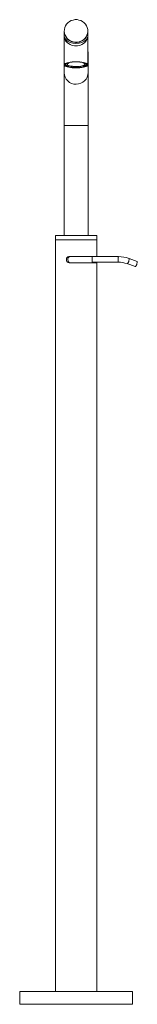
# Model space of a CAD drawing. Header units: millimetres. Extents: x 3651.62 to 3651.75, y 1700.79 to 1701.87.
import ezdxf

# ---------------------------------------------------------------- set-up
doc = ezdxf.new("R2010")
doc.units = ezdxf.units.MM
doc.layers.add('SANINDUSA', color=3, linetype='Continuous')

msp = doc.modelspace()

# ---------------------------------------------------------------- linework, layer by layer
at = {"layer": 'SANINDUSA', "linetype": 'Continuous', "lineweight": 15}
for p, q in [((3651.6727, 1701.8587), (3651.6727, 1701.8536)), ((3651.6989, 1701.8133), (3651.6987, 1701.8588)), ((3651.6727, 1701.8536), (3651.6727, 1701.8218)), ((3651.6987, 1701.8218), (3651.6987, 1701.8536)), ((3651.6741, 1701.8228), (3651.6741, 1701.8216)), ((3651.6745, 1701.8231), (3651.6761, 1701.8232)), ((3651.6763, 1701.8233), (3651.675, 1701.8233)), ((3651.6761, 1701.8232), (3651.6762, 1701.8231)), ((3651.6761, 1701.8232), (3651.6761, 1701.8217)), ((3651.6762, 1701.8233), (3651.6762, 1701.8224)), ((3651.6783, 1701.8243), (3651.6786, 1701.8242)), ((3651.6786, 1701.8244), (3651.6786, 1701.8242)), ((3651.6933, 1701.8243), (3651.6933, 1701.8241)), ((3651.6933, 1701.8241), (3651.6937, 1701.8242)), ((3651.6953, 1701.8224), (3651.6953, 1701.8232)), ((3651.6953, 1701.823), (3651.6971, 1701.8229)), ((3651.6968, 1701.8232), (3651.6954, 1701.8231)), ((3651.6971, 1701.8214), (3651.6971, 1701.8229)), ((3651.6972, 1701.8229), (3651.6971, 1701.8229)), ((3651.6728, 1701.8213), (3651.6729, 1701.8132)), ((3651.6741, 1701.8216), (3651.6761, 1701.8217)), ((3651.6781, 1701.8207), (3651.6768, 1701.8203)), ((3651.6781, 1701.8209), (3651.6781, 1701.8207)), ((3651.6825, 1701.8201), (3651.6825, 1701.8194)), ((3651.6825, 1701.8194), (3651.6832, 1701.8199)), ((3651.6832, 1701.82), (3651.6832, 1701.8199)), ((3651.6876, 1701.82), (3651.6876, 1701.8199)), ((3651.6876, 1701.8199), (3651.6882, 1701.8194)), ((3651.6882, 1701.8194), (3651.6882, 1701.82)), ((3651.6929, 1701.8208), (3651.6929, 1701.8206)), ((3651.6942, 1701.8202), (3651.6929, 1701.8206)), ((3651.6952, 1701.822), (3651.6952, 1701.8216)), ((3651.6952, 1701.8216), (3651.6971, 1701.8214)), ((3651.6729, 1701.7553), (3651.6729, 1701.6353)), ((3651.6729, 1701.7553), (3651.6859, 1701.7553)), ((3651.6859, 1701.7553), (3651.6989, 1701.7553)), ((3651.6989, 1701.6353), (3651.6989, 1701.7553)), ((3651.6634, 1701.6353), (3651.6634, 1701.6303)), ((3651.6634, 1701.6353), (3651.6859, 1701.6353)), ((3651.6634, 1701.6303), (3651.6634, 1700.8085)), ((3651.6634, 1701.6303), (3651.6859, 1701.6303)), ((3651.6784, 1701.6303), (3651.6634, 1701.6303)), ((3651.7084, 1701.6303), (3651.6784, 1701.6303)), ((3651.6859, 1701.6353), (3651.7084, 1701.6353)), ((3651.6859, 1701.6303), (3651.7084, 1701.6303)), ((3651.7084, 1701.6303), (3651.7084, 1701.6353)), ((3651.7084, 1701.6123), (3651.7084, 1701.6303)), ((3651.6784, 1701.6123), (3651.7084, 1701.6123)), ((3651.7034, 1701.6121), (3651.7034, 1701.6123)), ((3651.7319, 1701.6121), (3651.7034, 1701.6121)), ((3651.7522, 1701.6067), (3651.7435, 1701.61)), ((3651.7084, 1701.6053), (3651.6784, 1701.6053)), ((3651.7034, 1701.6061), (3651.7319, 1701.6061)), ((3651.7034, 1701.6053), (3651.7034, 1701.6061)), ((3651.7084, 1700.8085), (3651.7084, 1701.6053)), ((3651.7414, 1701.6044), (3651.7501, 1701.6011)), ((3651.6244, 1700.8085), (3651.6244, 1700.7945)), ((3651.7153, 1700.8085), (3651.6244, 1700.8085)), ((3651.7474, 1700.8085), (3651.7153, 1700.8085)), ((3651.7474, 1700.7945), (3651.7474, 1700.8085)), ((3651.7474, 1700.7945), (3651.6244, 1700.7945))]:
    msp.add_line(p, q, dxfattribs=at)
at = {"layer": 'SANINDUSA', "linetype": 'Continuous', "lineweight": 15, "flags": 128}
for points in [[(3651.6857, 1701.8465), (3651.6879, 1701.8466), (3651.69, 1701.8472), (3651.692, 1701.848), (3651.6938, 1701.8492), (3651.6953, 1701.8507), (3651.6966, 1701.8524), (3651.6976, 1701.8542), (3651.6982, 1701.8562), (3651.6985, 1701.8583), (3651.6984, 1701.8604), (3651.698, 1701.8625), (3651.6972, 1701.8644), (3651.696, 1701.8662), (3651.6946, 1701.8678), (3651.6929, 1701.8691), (3651.691, 1701.8701), (3651.6889, 1701.8708), (3651.6868, 1701.8712), (3651.6846, 1701.8712), (3651.6825, 1701.8708), (3651.6805, 1701.8701), (3651.6786, 1701.8691), (3651.6769, 1701.8678), (3651.6754, 1701.8662), (3651.6743, 1701.8644), (3651.6735, 1701.8625), (3651.673, 1701.8604), (3651.6729, 1701.8583), (3651.6732, 1701.8562), (3651.6738, 1701.8542), (3651.6748, 1701.8524), (3651.6761, 1701.8507), (3651.6777, 1701.8492), (3651.6795, 1701.848), (3651.6815, 1701.8472), (3651.6836, 1701.8466), (3651.6857, 1701.8465)], [(3651.6868, 1701.8463), (3651.6857, 1701.8462), (3651.6853, 1701.8462)], [(3651.6857, 1701.8251), (3651.6879, 1701.8251), (3651.6899, 1701.825), (3651.6919, 1701.8247), (3651.6937, 1701.8244), (3651.6953, 1701.8241), (3651.6966, 1701.8236), (3651.6976, 1701.8231), (3651.6983, 1701.8226), (3651.6987, 1701.8221), (3651.6987, 1701.8215), (3651.6983, 1701.821), (3651.6976, 1701.8204), (3651.6966, 1701.8199), (3651.6953, 1701.8195), (3651.6937, 1701.8191), (3651.6919, 1701.8188), (3651.69, 1701.8186), (3651.6879, 1701.8185), (3651.6857, 1701.8184), (3651.6836, 1701.8185), (3651.6815, 1701.8186), (3651.6796, 1701.8188), (3651.6778, 1701.8191), (3651.6762, 1701.8195), (3651.6749, 1701.8199), (3651.6738, 1701.8204), (3651.6731, 1701.821), (3651.6728, 1701.8215), (3651.6728, 1701.8221), (3651.6731, 1701.8226), (3651.6738, 1701.8231), (3651.6748, 1701.8236), (3651.6762, 1701.8241), (3651.6777, 1701.8244), (3651.6795, 1701.8247), (3651.6815, 1701.825), (3651.6836, 1701.8251), (3651.6857, 1701.8251)], [(3651.6857, 1701.825), (3651.6878, 1701.8249), (3651.6898, 1701.8248), (3651.6917, 1701.8246), (3651.6934, 1701.8243), (3651.695, 1701.8239), (3651.6962, 1701.8235), (3651.6971, 1701.823), (3651.6978, 1701.8225), (3651.698, 1701.8219), (3651.6979, 1701.8214), (3651.6975, 1701.8208), (3651.6967, 1701.8203), (3651.6956, 1701.8199), (3651.6942, 1701.8195), (3651.6926, 1701.8191), (3651.6908, 1701.8189), (3651.6888, 1701.8187), (3651.6868, 1701.8186), (3651.6847, 1701.8186), (3651.6826, 1701.8187), (3651.6807, 1701.8189), (3651.6789, 1701.8191), (3651.6772, 1701.8195), (3651.6758, 1701.8199), (3651.6748, 1701.8203), (3651.674, 1701.8208), (3651.6735, 1701.8214), (3651.6734, 1701.8219), (3651.6737, 1701.8225), (3651.6743, 1701.823), (3651.6753, 1701.8235), (3651.6765, 1701.8239), (3651.678, 1701.8243), (3651.6797, 1701.8246), (3651.6816, 1701.8248), (3651.6836, 1701.8249), (3651.6857, 1701.825)], [(3651.678, 1701.8239), (3651.678, 1701.8239), (3651.677, 1701.8234), (3651.6764, 1701.823), (3651.6762, 1701.8225), (3651.6763, 1701.822), (3651.6768, 1701.8215), (3651.6776, 1701.8211), (3651.6787, 1701.8207), (3651.6802, 1701.8204), (3651.6818, 1701.8202), (3651.6836, 1701.82), (3651.6854, 1701.8199)], [(3651.6854, 1701.8199), (3651.6873, 1701.82), (3651.6891, 1701.8201), (3651.6908, 1701.8203), (3651.6923, 1701.8206), (3651.6935, 1701.821), (3651.6944, 1701.8214), (3651.695, 1701.8218), (3651.6953, 1701.8223), (3651.6952, 1701.8228), (3651.6947, 1701.8233), (3651.6939, 1701.8237), (3651.6931, 1701.824)], [(3651.6729, 1701.8132), (3651.6729, 1701.8126), (3651.6729, 1701.8112), (3651.6729, 1701.8094), (3651.6729, 1701.8074), (3651.6729, 1701.8052), (3651.6729, 1701.8026), (3651.6729, 1701.7998), (3651.6729, 1701.7968), (3651.6729, 1701.7935), (3651.6729, 1701.7901), (3651.6729, 1701.7865), (3651.6729, 1701.7827), (3651.6729, 1701.7787), (3651.6729, 1701.7747), (3651.6729, 1701.7705), (3651.6729, 1701.7662), (3651.6729, 1701.7619), (3651.6729, 1701.7576), (3651.6729, 1701.7553)], [(3651.6737, 1701.8224), (3651.6736, 1701.8221), (3651.6738, 1701.8216), (3651.6744, 1701.821), (3651.6753, 1701.8205), (3651.6765, 1701.8201), (3651.678, 1701.8197), (3651.6797, 1701.8194), (3651.6816, 1701.8192), (3651.6836, 1701.819), (3651.6857, 1701.819), (3651.6878, 1701.819), (3651.6899, 1701.8192), (3651.6918, 1701.8194), (3651.6935, 1701.8197), (3651.695, 1701.8201), (3651.6962, 1701.8205), (3651.6971, 1701.821), (3651.6976, 1701.8216), (3651.6978, 1701.8221), (3651.6978, 1701.8224)], [(3651.6989, 1701.7553), (3651.6989, 1701.7576), (3651.6989, 1701.7619), (3651.6989, 1701.7662), (3651.6989, 1701.7705), (3651.6989, 1701.7746), (3651.6989, 1701.7787), (3651.6989, 1701.7827), (3651.6989, 1701.7865), (3651.6989, 1701.7901), (3651.6989, 1701.7935), (3651.6989, 1701.7968), (3651.6989, 1701.7998), (3651.6989, 1701.8026), (3651.6989, 1701.8052), (3651.6989, 1701.8075), (3651.6989, 1701.8095), (3651.6989, 1701.8112), (3651.6989, 1701.8127), (3651.6989, 1701.8133)], [(3651.6784, 1701.6053), (3651.6773, 1701.6055), (3651.6763, 1701.606), (3651.6756, 1701.6069), (3651.6752, 1701.608), (3651.6752, 1701.6092), (3651.6754, 1701.6103), (3651.676, 1701.6112), (3651.6769, 1701.6119), (3651.678, 1701.6123), (3651.6784, 1701.6123)], [(3651.6799, 1701.6123), (3651.6788, 1701.6121), (3651.6779, 1701.6115), (3651.6772, 1701.6107), (3651.6768, 1701.6096), (3651.6767, 1701.6084), (3651.677, 1701.6073), (3651.6776, 1701.6063), (3651.6784, 1701.6057), (3651.6795, 1701.6053), (3651.6799, 1701.6053)], [(3651.7034, 1701.6121), (3651.7034, 1701.6119), (3651.7034, 1701.6115)], [(3651.7319, 1701.6115), (3651.7319, 1701.6119), (3651.7319, 1701.6121)], [(3651.7414, 1701.6044), (3651.7415, 1701.6044), (3651.7418, 1701.6045), (3651.7422, 1701.605), (3651.7426, 1701.6058), (3651.7431, 1701.6067), (3651.7434, 1701.6077), (3651.7436, 1701.6086), (3651.7437, 1701.6094)], [(3651.7437, 1701.6094), (3651.7436, 1701.6098), (3651.7435, 1701.61)], [(3651.7501, 1701.6011), (3651.7502, 1701.6011), (3651.7505, 1701.6013), (3651.7509, 1701.6018), (3651.7514, 1701.6025), (3651.7518, 1701.6035), (3651.7521, 1701.6044), (3651.7523, 1701.6054), (3651.7524, 1701.6061)], [(3651.7522, 1701.6067), (3651.7523, 1701.6066), (3651.7524, 1701.6061)]]:
    msp.add_lwpolyline(points, dxfattribs=at)
at = {"layer": 'SANINDUSA', "linetype": 'Continuous', "lineweight": 15}
for centre, radius, start, end in [((3651.6855, 1701.859), 0.0128, 181.116, 269.2686), ((3651.686, 1701.859), 0.0127, 273.8401, 359.2738), ((3651.6801, 1701.8173), 0.00709, 102.4696, 122.6693), ((3651.692, 1701.8188), 0.00542, 52.0317, 76.2281), ((3651.6856, 1701.8134), 0.0128, 181.1349, 271.0286), ((3651.6782, 1701.8267), 0.00649, 231.0283, 257.2344), ((3651.6794, 1701.826), 0.00543, 232.0453, 256.2144), ((3651.6857, 1701.8649), 0.0456, 265.9652, 273.0254), ((3651.6857, 1701.8579), 0.0381, 266.231, 272.762), ((3651.6861, 1701.8135), 0.0128, 268.9713, 359.2208), ((3651.6913, 1701.8275), 0.00709, 282.4698, 302.6691), ((3651.6924, 1701.8285), 0.00847, 281.6254, 303.5106), ((3652.7671, 1701.6092), 1.0637, 179.8777, 180.1685), ((3651.7322, 1701.5808), 0.0313, 68.9785, 90.589), ((3652.8015, 1701.6092), 1.0697, 179.8785, 180.1677), ((3651.7322, 1701.5804), 0.0256, 69.0467, 90.6558)]:
    msp.add_arc(centre, radius, start, end, dxfattribs=at)
for ratio, start_param, end_param in [(0.667287, 3.13946, 6.281053), (0.855707, 3.137525, 6.279118)]:
    msp.add_ellipse((3651.6857, 1701.8537), major_axis=(0.013, 0), ratio=ratio, start_param=start_param, end_param=end_param, dxfattribs=at)

doc.saveas('drawing.dxf')
